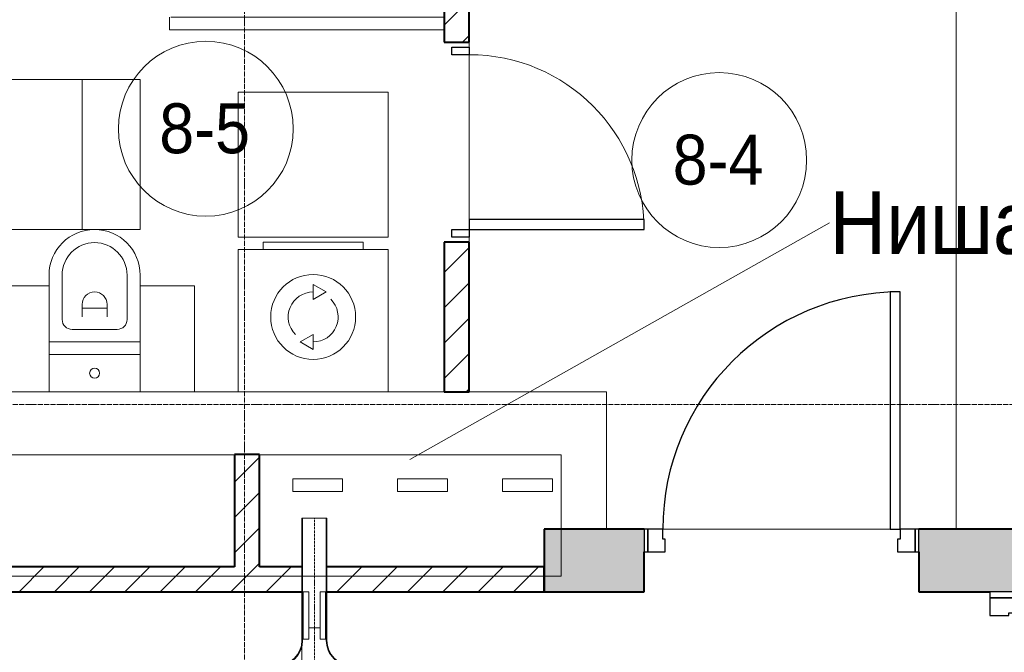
# Model space of a CAD drawing. Header units: millimetres. Extents: x 5617 to 109543, y 7718 to 202726.
# Tile 69 of 84: x 57514 to 61456, y 25307 to 27840. Entities that reach past the tile are written whole.
import ezdxf

# ---------------------------------------------------------------- set-up
doc = ezdxf.new("R2010")
doc.units = ezdxf.units.MM
for name, pattern in [('ADSK_Линия сетки', [25, 20, -2.5, 0, -2.5]), ('Линия сетки', [25, 20, -2.5, 0, -2.5]), ('Осевая', [14, 10, -2, 0, -2])]:
    doc.linetypes.add(name, pattern=pattern)
for name, color, linetype, lineweight in [('Двери', 7, 'Continuous', 18), ('Кабельные лотки', 7, 'Continuous', 18), ('Каркас_Импост', 7, 'Continuous', 30), ('Марки помещений', 7, 'Continuous', 20), ('Мебель', 7, 'Continuous', 18), ('Монтажный зазор', 7, 'Continuous', 30), ('Опуск', 7, 'Continuous', 18), ('Осевая линия', 7, 'Осевая', 18), ('Оси', 7, 'Continuous', 9), ('Панель', 7, 'Continuous', 30), ('Перекрытия', 7, 'Continuous', 18), ('Размеры', 7, 'Continuous', 9), ('Размеры-100', 7, 'Continuous', 9), ('Сантехнические приборы', 7, 'Continuous', 18), ('Соединительные детали кабельных лотков', 7, 'Continuous', 18), ('Стены разрез', 7, 'Continuous', 40), ('Текстовые примечания', 7, 'Continuous', 9), ('Электрооборудование', 7, 'Continuous', 18)]:
    doc.layers.add(name, color=color, linetype=linetype, lineweight=lineweight)
doc.layers.add('Линии', color=7, linetype='Continuous', lineweight=9, true_color=0x00a600)
doc.styles.add('Arial', font='arial.ttf', dxfattribs={"width": 0.9, "height": 250})
doc.styles.add('Arial_3', font='arial.ttf', dxfattribs={"width": 0.9, "height": 200})
doc.dimstyles.new('Основной_2_5_мм_1', dxfattribs={"dimscale": 304.8, "dimtxt": 255.06485, "dimasz": 0.463911, "dimexe": 0.492126, "dimexo": 0.492126, "dimgap": 0.098425, "dimtad": 1, "dimdec": 0, "dimdsep": 46, "dimtxsty": 'Arial', "dimblk1": 'OBLIQUE', "dimblk2": 'OBLIQUE', "dimsah": 1, "dimcen": 0.09, "dimdle": 0.492126, "dimazin": 2, "dimtfac": 1, "dimtdec": 4, "dimtix": 1, "dimtmove": 1, "dimatfit": 3, "dimfxl": 1, "dimtvp": 1, "dimtolj": 1, "dimtzin": 0, "dimlwd": 20, "dimlwe": 20, "dimarcsym": 2})
pattern_1 = [(45, (0, 0), (-70.71068, 70.71068), [])]

# ---------------------------------------------------------------- blocks, each defined once
blk = doc.blocks.new('MR_Зона обслуживания - MR_Зона обслуживания-2638739-МКСС_К4_L16_54_900_')
at = {"layer": 'Мебель', "lineweight": 9}
for p, q in [((550, 50), (-550, 50)), ((550, 0.1), (550, 50)), ((-550, 0), (545.1, 0))]:
    blk.add_line(p, q, dxfattribs=at)
blk = doc.blocks.new('MR_Стиральная машина - Стиральная машина_600-2638733-МКСС_К4_L16_54_900_')
at = {"layer": 'Электрооборудование', "color": 253, "true_color": 0xaaaaaa}
for p, q in [((-200, 600), (200, 600)), ((-200, 570), (-200, 600)), ((200, 600), (200, 570)), ((-300, 570), (300, 570)), ((-300, 0), (-300, 570)), ((300, 570), (300, 0)), ((0, 430), (52, 400)), ((0, 370), (0, 430)), ((52, 400), (0, 370)), ((-52, 200), (0, 230)), ((0, 170), (-52, 200)), ((0, 230), (0, 170)), ((300, 0), (-300, 0))]:
    blk.add_line(p, q, dxfattribs=at)
for radius, start, end in [(170, 0, 180), (100, 90, 225), (100, 270, 45), (170, 180, 0)]:
    blk.add_arc((0, 300), radius, start, end, dxfattribs=at)
blk = doc.blocks.new('MR_Зона обслуживания - MR_Зона обслуживания-2638736-МКСС_К4_L16_54_900_')
at = {"layer": 'Мебель', "lineweight": 9}
for p, q in [((300, 580), (-300, 580)), ((-300, 580), (-300, 0)), ((300, 0), (300, 580)), ((-300, 0), (300, 0))]:
    blk.add_line(p, q, dxfattribs=at)
blk = doc.blocks.new('MR_Унитаз напольный - Санузел с ванной-2638740-МКСС_К4_L16_54_900_')
at = {"layer": 'Сантехнические приборы', "color": 253, "true_color": 0xaaaaaa}
for p, q in [((-182.5, 0), (-182.5, 267.5)), ((-130, 267.5), (-130, 90)), ((130, 90), (130, 267.5)), ((182.5, 267.5), (182.5, 0)), ((-50, 150), (-50, 100)), ((-50, 135), (50, 135)), ((50, 100), (50, 150)), ((-90, 50), (90, 50)), ((182.5, 0), (-182.5, 0)), ((-182.5, -50), (-182.5, 0)), ((-182.5, 0), (182.5, 0)), ((182.5, 0), (182.5, -50)), ((-182.5, -50), (182.5, -50)), ((-182.5, -200), (-182.5, -50)), ((182.5, -50), (-182.5, -50)), ((182.5, -50), (182.5, -200)), ((182.5, -200), (-182.5, -200))]:
    blk.add_line(p, q, dxfattribs=at)
for centre, radius, start, end in [((0, 267.5), 182.5, 0, 180), ((0, 267.5), 130, 360, 180), ((0, 150), 50, 360, 180), ((-90, 90), 40, 180, 270), ((90, 90), 40, 270, 360), ((0, -125), 20, 360, 180), ((0, -125), 20, 180, 360)]:
    blk.add_arc(centre, radius, start, end, dxfattribs=at)
blk = doc.blocks.new('MR_Зона обслуживания - MR_Зона обслуживания-2638741-МКСС_К4_L16_54_900_')
at = {"layer": 'Мебель', "lineweight": 9}
for p, q in [((182.5, 600), (-50, 600)), ((182.5, 0), (182.5, 600)), ((-50, 0), (182.5, 0))]:
    blk.add_line(p, q, dxfattribs=at)
blk = doc.blocks.new('MR_Зона обслуживания - MR_Зона обслуживания-2638742-МКСС_К4_L16_54_900_')
at = {"layer": 'Мебель', "lineweight": 9}
for p, q in [((108.75, 425), (-108.75, 425)), ((108.75, 0), (108.75, 425)), ((-108.75, 0), (108.75, 0))]:
    blk.add_line(p, q, dxfattribs=at)
blk = doc.blocks.new('MR_Зона обслуживания - MR_Зона обслуживания-V3-МКСС_К4_L16_54_900_')
at = {"layer": 'Мебель', "lineweight": 9}
for p, q in [((108.75, 425), (-108.75, 425)), ((-108.75, 425), (-108.75, 0)), ((-108.75, 0), (108.75, 0))]:
    blk.add_line(p, q, dxfattribs=at)
blk = doc.blocks.new('MR_Зона обслуживания - MR_Зона обслуживания-2638746-МКСС_К4_L16_54_900_')
at = {"layer": 'Мебель', "lineweight": 9}
for p, q in [((300, 450), (-300, 450)), ((-300, 450), (-300, 0)), ((300, 0), (300, 450)), ((-300, 0), (300, 0))]:
    blk.add_line(p, q, dxfattribs=at)
blk = doc.blocks.new('A_DOR_Door - Вн_3_Одинарная_800x2100-2909240-МКСС_К4_L16_54_900_')
at = {"layer": 'Двери', "color": 253, "lineweight": 30, "true_color": 0xaaaaaa}
for p, q in [((-380, 20), (-350, 20)), ((-380, -50), (-380, 20)), ((-350, 20), (-350, -50)), ((350, -50), (350, 20)), ((350, 20), (380, 20)), ((380, 20), (380, -50)), ((-350, -50), (-380, -50)), ((-350, -50), (-350, -750)), ((-310, -50), (-350, -50)), ((-350, -50), (-350, -750)), ((-310, -750), (-310, -50)), ((380, -50), (350, -50)), ((-350, -750), (-310, -750))]:
    blk.add_line(p, q, dxfattribs=at)
at = {"layer": 'Двери', "color": 254, "lineweight": 9, "true_color": 0xd4d4d4}
blk.add_arc((-350, -50), 700, 270, 0, dxfattribs=at)
blk = doc.blocks.new('101_Дверь_Двупольная - _ПЧ_Мет_1350х2100_Лифтовый холл_Л-3848625-МКСС_К4_L16_54_900_')
at = {"layer": 'Двери', "color": 253, "true_color": 0xaaaaaa}
blk.add_line((-1353.1, 125), (-1325.3, 125), dxfattribs=at)
at = {"layer": 'Каркас_Импост', "color": 253, "true_color": 0xaaaaaa}
for p, q in [((-715, 125), (-775, 125)), ((-775, 125), (-775, 10)), ((-715, 85), (-715, 125)), ((775, 125), (715, 125)), ((715, 125), (715, 85)), ((775, 10), (775, 125)), ((-705, 85), (-715, 85)), ((-705, 10), (-705, 85)), ((715, 85), (705, 85)), ((705, 85), (705, 10)), ((-775, 10), (-705, 10)), ((705, 10), (775, 10))]:
    blk.add_line(p, q, dxfattribs=at)
at = {"layer": 'Монтажный зазор', "color": 253, "true_color": 0xaaaaaa}
for p, q in [((-775, 125), (-800, 125)), ((-800, 125), (-800, 10)), ((-775, 10), (-775, 125)), ((800, 125), (775, 125)), ((775, 125), (775, 10)), ((800, 10), (800, 125)), ((-800, 10), (-775, 10)), ((775, 10), (800, 10))]:
    blk.add_line(p, q, dxfattribs=at)
at = {"layer": 'Панель', "color": 253, "true_color": 0xaaaaaa}
for p, q in [((715, 1065), (675, 1065)), ((675, 1065), (675, 125)), ((715, 125), (715, 1065)), ((-675, 615), (-715, 615)), ((-715, 615), (-715, 125)), ((-675, 125), (-675, 615)), ((-715, 125), (-675, 125)), ((675, 125), (715, 125))]:
    blk.add_line(p, q, dxfattribs=at)
at = {"layer": 'Панель', "color": 253, "lineweight": 18, "true_color": 0xaaaaaa}
for centre, radius, start, end in [((715, 125), 940, 90, 180), ((-715, 125), 490, 360, 90)]:
    blk.add_arc(centre, radius, start, end, dxfattribs=at)
blk = doc.blocks.new('101_Дверь_Однопольная - _НЧ_Мет_900х2100_Квартира_Л-3834899-МКСС_К4_L16_54_900_')
at = {"layer": 'Каркас_Импост', "color": 253, "true_color": 0xaaaaaa}
for p, q in [((-475, 125), (-535, 125)), ((-535, 125), (-535, 35)), ((-475, 85), (-475, 125)), ((535, 125), (475, 125)), ((475, 125), (475, 85)), ((535, 35), (535, 125)), ((-465, 85), (-475, 85)), ((-465, 35), (-465, 85)), ((475, 85), (465, 85)), ((465, 85), (465, 35)), ((-535, 35), (-465, 35)), ((465, 35), (535, 35))]:
    blk.add_line(p, q, dxfattribs=at)
at = {"layer": 'Монтажный зазор', "color": 253, "true_color": 0xaaaaaa}
for p, q in [((-535, 125), (-550, 125)), ((-550, 125), (-550, 35)), ((-535, 35), (-535, 125)), ((550, 125), (535, 125)), ((535, 125), (535, 35)), ((550, 35), (550, 125)), ((-550, 35), (-535, 35)), ((535, 35), (550, 35))]:
    blk.add_line(p, q, dxfattribs=at)
at = {"layer": 'Панель', "color": 253, "true_color": 0xaaaaaa}
for p, q in [((475, 1075), (435, 1075)), ((435, 1075), (435, 125)), ((475, 125), (475, 1075)), ((435, 125), (475, 125))]:
    blk.add_line(p, q, dxfattribs=at)
blk.add_arc((475, 125), 950, 90, 180, dxfattribs=at)
blk = doc.blocks.new('135_SLK_K4_AR_rvt-1-МКСС_К4_L16_54_900_')
at = {"layer": 'Стены разрез', "lineweight": 9, "true_color": 0xaaaaaa}
h = blk.add_hatch(dxfattribs=at)
h.set_pattern_fill('FP_3', color=253, style=0, pattern_type=2)
h.set_pattern_definition(pattern_1)
h.paths.add_polyline_path([(130350, 26350), (130450, 26350), (130450, 26950), (130350, 26950), (130350, 26543.6)])
h.paths.add_polyline_path([(130450, 27750), (130450, 28750), (130350, 28750), (130350, 27750)])
h = blk.add_hatch(dxfattribs=at)
h.set_pattern_fill('FP_3', color=253, style=0, pattern_type=2)
h.set_pattern_definition(pattern_1)
h.paths.add_polyline_path([(129610, 25650), (129610, 26100), (129510, 26100), (129510, 25650)])
at = {"layer": 'Стены разрез', "lineweight": 18, "true_color": 0xcbcbcb}
h = blk.add_hatch(color=9, dxfattribs=at)
h.paths.add_polyline_path([(132394.3, 25550), (132400, 25550), (132400, 25800), (132250, 25800), (132250, 25550)])
h.paths.add_polyline_path([(131150, 25550), (131150, 25800), (130750, 25800), (130750, 25550)])
h = blk.add_hatch(color=9, dxfattribs=at)
h.paths.add_polyline_path([(132650, 23870), (132650, 23950), (132400, 23950), (132400, 23870), (132535, 23870)])
h.paths.add_polyline_path([(132535, 25550), (132650, 25550), (132650, 25800), (132400, 25800), (132400, 25550)])
at = {"layer": 'Стены разрез', "lineweight": 9, "true_color": 0xaaaaaa}
h = blk.add_hatch(dxfattribs=at)
h.set_pattern_fill('FP_3', color=253, style=0, pattern_type=2)
h.set_pattern_definition(pattern_1)
h.paths.add_polyline_path([(130750, 25550), (130750, 25650), (129880, 25650), (129880, 25550), (129985.8, 25550)])
h.paths.add_polyline_path([(129780, 25550), (129780, 25650), (125550, 25650), (125550, 25550), (129383.7, 25550)])
at = {"layer": 'Перекрытия', "color": 253, "true_color": 0xaaaaaa}
for p, q in [((132400, 25800), (132400, 28050)), ((130450, 27750), (130450, 27730)), ((130450, 27730), (130450, 27750)), ((130450, 27700), (130450, 27040)), ((130450, 27040), (130450, 27700)), ((130450, 26970), (130450, 26950)), ((130450, 26950), (130450, 26970)), ((129350, 26350), (129525, 26350)), ((130125, 26350), (130350, 26350)), ((130450, 26350), (131000, 26350)), ((131000, 26350), (131000, 25800)), ((131225, 25800), (132135, 25800)), ((132135, 25800), (131225, 25800)), ((132249.3, 25550), (132249.3, 25710))]:
    blk.add_line(p, q, dxfattribs=at)
at = {"layer": 'Стены разрез', "color": 253, "true_color": 0xaaaaaa}
for p, q in [((130450, 27750), (130450, 28750)), ((130350, 28650), (130350, 27750)), ((130350, 27750), (130450, 27750)), ((130450, 26950), (130350, 26950)), ((130350, 26950), (130350, 26350)), ((130450, 26350), (130450, 26950)), ((130350, 26350), (130450, 26350)), ((129610, 26100), (129510, 26100)), ((129510, 26100), (129510, 25650)), ((129610, 25650), (129610, 26100)), ((131150, 25800), (130750, 25800)), ((130750, 25800), (130750, 25550)), ((132400, 25800), (132250, 25800)), ((132650, 25800), (132400, 25800)), ((131150, 25550), (131150, 25710)), ((132250, 25710), (132250, 25550)), ((129510, 25650), (128340, 25650)), ((129780, 25650), (129610, 25650)), ((130750, 25650), (129880, 25650)), ((130750, 25550), (130750, 25650)), ((125550, 25550), (129780, 25550)), ((129880, 25550), (130750, 25550)), ((130750, 25550), (131150, 25550)), ((132250, 25550), (132400, 25550)), ((132400, 25550), (132535, 25550))]:
    blk.add_line(p, q, dxfattribs=at)
at = {"layer": 'Двери', "color": 253, "lineweight": 18, "true_color": 0xaaaaaa}
for name, p, rotation in [('A_DOR_Door - Вн_3_Одинарная_800x2100-2909240-МКСС_К4_L16_54_900_', (130400, 27350), 90), ('101_Дверь_Двупольная - _ПЧ_Мет_1350х2100_Лифтовый холл_Л-3848625-МКСС_К4_L16_54_900_', (132525, 24750), 270)]:
    blk.add_blockref(name, p, dxfattribs=dict(at, rotation=rotation))
blk.add_blockref('101_Дверь_Однопольная - _НЧ_Мет_900х2100_Квартира_Л-3834899-МКСС_К4_L16_54_900_', (131700, 25675), dxfattribs=at)
at = {"layer": 'Мебель', "color": 253, "lineweight": 18, "true_color": 0xaaaaaa}
for name, p, rotation in [('MR_Зона обслуживания - MR_Зона обслуживания-2638739-МКСС_К4_L16_54_900_', (129800, 27850), 180), ('MR_Зона обслуживания - MR_Зона обслуживания-2638746-МКСС_К4_L16_54_900_', (128450, 27300), 270.0000000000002)]:
    blk.add_blockref(name, p, dxfattribs=dict(at, rotation=rotation))
for name, p in [('MR_Зона обслуживания - MR_Зона обслуживания-2638741-МКСС_К4_L16_54_900_', (128950, 27000)), ('MR_Зона обслуживания - MR_Зона обслуживания-2638736-МКСС_К4_L16_54_900_', (129825, 26970)), ('MR_Зона обслуживания - MR_Зона обслуживания-V3-МКСС_К4_L16_54_900_', (128658.8, 26350)), ('MR_Зона обслуживания - MR_Зона обслуживания-2638742-МКСС_К4_L16_54_900_', (129241.3, 26350))]:
    blk.add_blockref(name, p, dxfattribs=at)
at = {"layer": 'Сантехнические приборы', "color": 253, "lineweight": 18, "true_color": 0xaaaaaa}
blk.add_blockref('MR_Унитаз напольный - Санузел с ванной-2638740-МКСС_К4_L16_54_900_', (128950, 26550), dxfattribs=at)
at = {"layer": 'Электрооборудование', "color": 253, "lineweight": 18, "true_color": 0xaaaaaa}
blk.add_blockref('MR_Стиральная машина - Стиральная машина_600-2638733-МКСС_К4_L16_54_900_', (129825, 26350), dxfattribs=at)
blk = doc.blocks.new('OSTEC_CT - ЛН_ ЛП - ОГП - Тройник - ZS - Цинкование по методу Сендзимира-1219768-МКСС_К4_L16_54_900_')
at = {"layer": 'Осевая линия'}
blk.add_line((0, -200), (0, 0), dxfattribs=at)
at = {"layer": 'Соединительные детали кабельных лотков', "color": 96, "true_color": 0x008000}
for p, q in [((-1, 47.5), (-1, 50)), ((-1, 50), (1, 50)), ((-1, 50), (1, 50)), ((-1, -47.5), (-1, 47.5)), ((1, 47.5), (-1, 47.5)), ((-1, 47.5), (1, 47.5)), ((1, 50), (1, 47.5)), ((1, 47.5), (1, -47.5)), ((-150, -47.5), (-200, -47.5)), ((-200, -47.5), (-200, -50)), ((-200, -50), (-150, -50)), ((-1, -50), (1, -50)), ((200, -47.5), (150, -47.5)), ((150, -50), (200, -50)), ((200, -50), (200, -47.5)), ((-50, -150), (-50, -200)), ((-47.5, -200), (-47.5, -150)), ((47.5, -150), (47.5, -200)), ((50, -200), (50, -150)), ((-50, -200), (-47.5, -200)), ((47.5, -200), (50, -200))]:
    blk.add_line(p, q, dxfattribs=at)
for centre, radius, start, end in [((-150, -150), 102.5, 360, 90), ((-150, -150), 100, 0, 90), ((150, -150), 102.5, 90, 180), ((150, -150), 100, 90, 180)]:
    blk.add_arc(centre, radius, start, end, dxfattribs=at)
blk = doc.blocks.new('OSTEC_U - ЛН_ ЛП - СЛУМ - OSTEC_U - ЛН_ ЛП - СЛУМ-V103-МКСС_К4_L16_54_900_')
at = {"layer": 'Соединительные детали кабельных лотков', "color": 96, "true_color": 0x008000}
for p, q in [((-95, 2.5), (-95, 25)), ((-95, 25), (95, 25)), ((-95, 0), (-95, 2.5)), ((-95, 2.5), (95, 2.5)), ((95, 25), (95, 2.5)), ((95, 2.5), (95, 0))]:
    blk.add_line(p, q, dxfattribs=at)
blk = doc.blocks.new('OSTEC_U - ЛН_ ЛП - СЛУМ - OSTEC_U - ЛН_ ЛП - СЛУМ-V104-МКСС_К4_L16_54_900_')
at = {"layer": 'Соединительные детали кабельных лотков', "color": 96, "true_color": 0x008000}
for p, q in [((-95, 2.5), (-95, 25)), ((-95, 25), (95, 25)), ((-95, 0), (-95, 2.5)), ((-95, 2.5), (95, 2.5)), ((95, 25), (95, 2.5)), ((95, 2.5), (95, 0))]:
    blk.add_line(p, q, dxfattribs=at)
blk = doc.blocks.new('050_Марка_Помещение - Номер-620969-МКСС_К4_L16_54_900_')
at = {"layer": 'Марки помещений'}
blk.add_circle((0, 0), 3.5, dxfattribs=at)
blk = doc.blocks.new('DIMBLOCK24-МКСС_К4_L16_54_900_')
at = {"layer": 'Размеры-100', "lineweight": 20, "transparency": 16777216}
for p, q in [((58643.9, 24488.5), (58643.9, 25581.1)), ((58413.9, 24488.5), (58413.9, 24638.5)), ((57766.9, 24488.5), (58284.9, 24488.5)), ((58263.9, 24488.5), (58793.9, 24488.5)), ((58284.9, 24488.5), (58528.9, 24488.5)), ((58413.9, 24488.5), (58413.9, 24438.5)), ((58643.9, 24488.5), (58643.9, 24338.5))]:
    blk.add_line(p, q, dxfattribs=at)
at = {"layer": 'Размеры-100', "lineweight": 40, "transparency": 16777216}
for p, q in [((58413.9, 24488.5), (58484.6, 24559.2)), ((58643.9, 24488.5), (58714.6, 24559.2)), ((58413.9, 24488.5), (58343.2, 24417.8)), ((58643.9, 24488.5), (58573.2, 24417.8))]:
    blk.add_line(p, q, dxfattribs=at)
at = {"layer": 'Размеры-100', "color": 0, "lineweight": 20, "transparency": 16777216, "insert": (57766.9, 24843), "char_height": 250, "width": 621.573, "attachment_point": 1, "line_spacing_factor": 0.941778, "style": 'Arial'}
blk.add_mtext('230', dxfattribs=at)
blk = doc.blocks.new('_Oblique')
at = {"color": 0, "linetype": 'ByBlock', "lineweight": -2}
blk.add_line((-0.5, -0.5), (0.5, 0.5), dxfattribs=at)

msp = doc.modelspace()

# ---------------------------------------------------------------- linework, layer by layer
at = {"layer": 'Кабельные лотки', "color": 96, "true_color": 0x008000}
for p, q in [((58643.9, 25845), (58743.9, 25845)), ((58643.9, 25405), (58643.9, 25845)), ((58646.5, 25405), (58646.5, 25845)), ((58741.4, 25405), (58741.4, 25845)), ((58743.9, 25405), (58743.9, 25845)), ((58646.5, 25405), (58643.9, 25405)), ((58716.4, 25405), (58671.4, 25405)), ((58743.9, 25405), (58741.4, 25405))]:
    msp.add_line(p, q, dxfattribs=at)
at = {"layer": 'Линии', "color": 0, "lineweight": 18}
for p, q in [((57169, 26098.3), (59682.1, 26098.3)), ((59682.1, 26098.3), (59682.1, 25611.9)), ((59682.1, 25611.9), (57169, 25611.9))]:
    msp.add_line(p, q, dxfattribs=at)
at = {"layer": 'Опуск'}
for p, q in [((58607.1, 26001.7), (58807.1, 26001.7)), ((58607.1, 25951.7), (58607.1, 26001.7)), ((58807.1, 26001.7), (58807.1, 25951.7)), ((59027.1, 26001.7), (59227.1, 26001.7)), ((59027.1, 25951.7), (59027.1, 26001.7)), ((59227.1, 26001.7), (59227.1, 25951.7)), ((59447.1, 26001.7), (59647.1, 26001.7)), ((59447.1, 25951.7), (59447.1, 26001.7)), ((59647.1, 26001.7), (59647.1, 25951.7)), ((58807.1, 25951.7), (58607.1, 25951.7)), ((59227.1, 25951.7), (59027.1, 25951.7)), ((59647.1, 25951.7), (59447.1, 25951.7))]:
    msp.add_line(p, q, dxfattribs=at)
at = {"layer": 'Осевая линия'}
msp.add_line((58693.9, 25405), (58693.9, 25845), dxfattribs=at)
at = {"layer": 'Оси', "linetype": 'Линия сетки'}
msp.add_line((58413.9, 12025.7), (58413.9, 33100), dxfattribs=at)
at = {"layer": 'Оси', "linetype": 'ADSK_Линия сетки'}
msp.add_line((65663.9, 26300), (24981.8, 26300), dxfattribs=at)
at = {"layer": 'Текстовые примечания'}
msp.add_line((59075.8, 26078.8), (60756.4, 27027.3), dxfattribs=at)

# ---------------------------------------------------------------- block references
at = {"lineweight": 5}
msp.add_blockref('135_SLK_K4_AR_rvt-1-МКСС_К4_L16_54_900_', (-71136.1, 0), dxfattribs=at)
at = {"layer": 'Марки помещений', "xscale": 99.99999999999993, "yscale": 99.99999999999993, "zscale": 99.99999999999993}
for p in [(58259.3, 27403.5), (60315, 27278)]:
    msp.add_blockref('050_Марка_Помещение - Номер-620969-МКСС_К4_L16_54_900_', p, dxfattribs=at)
at = {"layer": 'Соединительные детали кабельных лотков', "color": 96, "true_color": 0x008000}
for name, p, rotation in [('OSTEC_U - ЛН_ ЛП - СЛУМ - OSTEC_U - ЛН_ ЛП - СЛУМ-V103-МКСС_К4_L16_54_900_', (58646.4, 25455), 269.9999999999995), ('OSTEC_U - ЛН_ ЛП - СЛУМ - OSTEC_U - ЛН_ ЛП - СЛУМ-V104-МКСС_К4_L16_54_900_', (58741.4, 25455), 89.99999999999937)]:
    msp.add_blockref(name, p, dxfattribs=dict(at, rotation=rotation))
at = {"layer": 'Соединительные детали кабельных лотков', "rotation": 180}
msp.add_blockref('OSTEC_CT - ЛН_ ЛП - ОГП - Тройник - ZS - Цинкование по методу Сендзимира-1219768-МКСС_К4_L16_54_900_', (58693.9, 25205), dxfattribs=at)

# ---------------------------------------------------------------- texts
at = {"layer": 'Марки помещений', "lineweight": 9, "char_height": 200, "width": 447.342, "attachment_point": 1, "style": 'Arial_3'}
for s, insert in [('8-5', (58072.8, 27505.2)), ('8-4', (60128.5, 27379.7))]:
    msp.add_mtext(s, dxfattribs=dict(at, insert=insert))
at = {"layer": 'Текстовые примечания', "insert": (60756.4, 27152.3), "char_height": 250, "width": 1002.911, "attachment_point": 1, "style": 'Arial'}
msp.add_mtext('Ниша', dxfattribs=at)

# ---------------------------------------------------------------- dimensions: what is measured, and where the dimension line sits
at = {"layer": 'Размеры', "lineweight": 20}
dim = msp.add_linear_dim(base=(58643.9, 24488.5), p1=(58413.9, 24588.5), p2=(58643.9, 25731.1), dimstyle='Основной_2_5_мм_1', override={"dimpost": '<>', "dimfxl": 1165.533541}, dxfattribs=at)
dim.commit()
dim.dimension.update_dxf_attribs({"geometry": 'DIMBLOCK24-МКСС_К4_L16_54_900_', "text_midpoint": (58077.7, 24676.4), "dimtype": 160})

doc.saveas('drawing.dxf')
